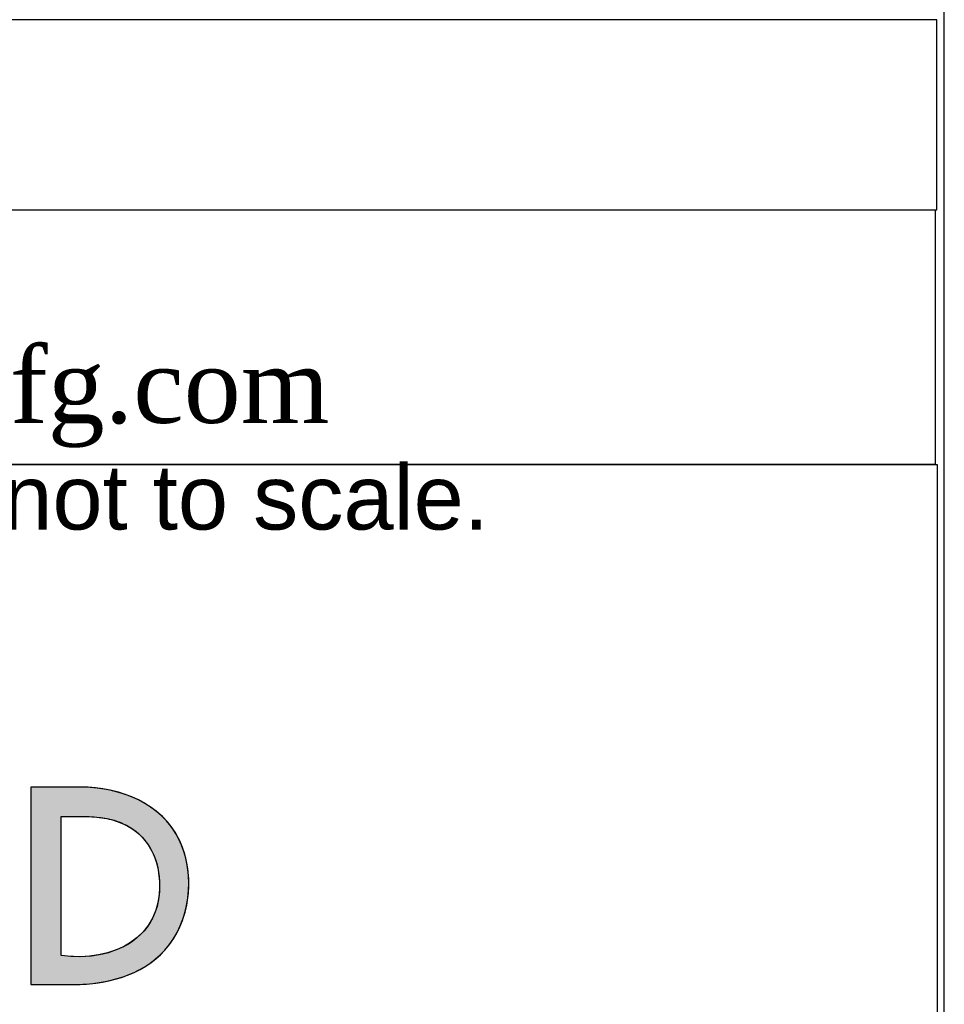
# Model space of a CAD drawing. Header units: inches. Extents: x 0 to 36.4, y -0.1 to 27.2.
# Tile 8 of 10: x 33.6 to 36.4, y 2.8 to 5.7. Entities that reach past the tile are written whole.
import ezdxf

# ---------------------------------------------------------------- set-up
doc = ezdxf.new("R2010")
doc.units = ezdxf.units.IN
doc.header["$MEASUREMENT"] = 0
doc.layers.add('Default', color=7, linetype='Continuous')

# ---------------------------------------------------------------- blocks, each defined once
blk = doc.blocks.new('Block1')
at = {"layer": 'Default', "linetype": 'Continuous'}
h = blk.add_hatch(color=7, dxfattribs=at)
h.paths.add_polyline_path([(2.6417, 1.0378), (2.6465, 1.0435), (2.6508, 1.0497), (2.6546, 1.0562), (2.6579, 1.063), (2.6608, 1.07), (2.6631, 1.0772), (2.665, 1.0845), (2.6664, 1.092), (2.6673, 1.0996), (2.6678, 1.1072), (2.6677, 1.1149), (2.6671, 1.1225), (2.666, 1.13), (2.6645, 1.1374), (2.6624, 1.1446), (2.6599, 1.1517), (2.6567, 1.1587), (2.6528, 1.1656), (2.6484, 1.172), (2.6436, 1.1779), (2.6382, 1.1833), (2.6325, 1.1883), (2.6263, 1.1928), (2.6198, 1.1969), (2.6131, 1.2006), (2.6061, 1.2038), (2.5988, 1.2065), (2.5914, 1.2089), (2.5839, 1.2108), (2.5762, 1.2123), (2.5686, 1.2134), (2.5609, 1.2141), (2.5532, 1.2145), (2.5504, 1.2145), (2.5491, 1.2145), (2.5469, 1.2145), (2.5439, 1.2145), (2.5403, 1.2145), (2.5361, 1.2145), (2.5316, 1.2145), (2.5268, 1.2145), (2.522, 1.2145), (2.5172, 1.2145), (2.5126, 1.2145), (2.5083, 1.2145), (2.5044, 1.2145), (2.5012, 1.2145), (2.4987, 1.2145), (2.4971, 1.2145), (2.4966, 1.2145), (2.4966, 1.2123), (2.4966, 1.206), (2.4966, 1.1962), (2.4966, 1.1834), (2.4966, 1.1683), (2.4966, 1.1513), (2.4966, 1.133), (2.4966, 1.1139), (2.4966, 1.0947), (2.4966, 1.0758), (2.4966, 1.0579), (2.4966, 1.0415), (2.4966, 1.027), (2.4966, 1.0152), (2.4966, 1.0065), (2.4966, 1.0015), (2.4966, 1.0005), (2.4974, 1.0005), (2.4989, 1.0005), (2.501, 1.0005), (2.5037, 1.0005), (2.5069, 1.0005), (2.5103, 1.0005), (2.514, 1.0005), (2.5178, 1.0005), (2.5216, 1.0005), (2.5253, 1.0005), (2.5288, 1.0005), (2.5319, 1.0005), (2.5347, 1.0005), (2.5368, 1.0005), (2.5383, 1.0005), (2.539, 1.0005), (2.5435, 1.0006), (2.5502, 1.0008), (2.557, 1.0012), (2.5637, 1.0019), (2.5705, 1.0028), (2.5771, 1.004), (2.5838, 1.0054), (2.5903, 1.0071), (2.5968, 1.0091), (2.6031, 1.0114), (2.6092, 1.0141), (2.6152, 1.0171), (2.621, 1.0204), (2.6265, 1.0242), (2.6319, 1.0283), (2.6369, 1.0328)])
h.paths.add_polyline_path([(2.5296, 1.1825), (2.5296, 1.1818), (2.5296, 1.1798), (2.5296, 1.1765), (2.5296, 1.1722), (2.5296, 1.1668), (2.5296, 1.1607), (2.5296, 1.1537), (2.5296, 1.1461), (2.5296, 1.138), (2.5296, 1.1295), (2.5296, 1.1207), (2.5296, 1.1118), (2.5296, 1.1027), (2.5296, 1.0938), (2.5296, 1.085), (2.5296, 1.0765), (2.5296, 1.0684), (2.5296, 1.0608), (2.5296, 1.0539), (2.5296, 1.0477), (2.5296, 1.0423), (2.5296, 1.038), (2.5296, 1.0348), (2.5296, 1.0327), (2.5296, 1.032), (2.5363, 1.0313), (2.5429, 1.0309), (2.5494, 1.0308), (2.5559, 1.031), (2.5623, 1.0315), (2.5685, 1.0324), (2.5746, 1.0336), (2.5806, 1.0351), (2.5863, 1.037), (2.5919, 1.0392), (2.5972, 1.0417), (2.6023, 1.0445), (2.6071, 1.0477), (2.6116, 1.0512), (2.6158, 1.0551), (2.6197, 1.0592), (2.6232, 1.0638), (2.6263, 1.0686), (2.6291, 1.0738), (2.6314, 1.0793), (2.6333, 1.0852), (2.6347, 1.0914), (2.6356, 1.098), (2.636, 1.1049), (2.636, 1.1122), (2.6357, 1.1153), (2.6354, 1.1185), (2.635, 1.1216), (2.6345, 1.1247), (2.6338, 1.1278), (2.6331, 1.1308), (2.6322, 1.1337), (2.6312, 1.1367), (2.6302, 1.1395), (2.629, 1.1423), (2.6277, 1.1451), (2.6263, 1.1477), (2.6247, 1.1503), (2.6231, 1.1529), (2.6213, 1.1553), (2.6194, 1.1577), (2.6175, 1.1599), (2.6154, 1.1621), (2.6131, 1.1642), (2.6108, 1.1662), (2.6083, 1.1681), (2.6058, 1.1699), (2.6031, 1.1715), (2.6003, 1.1731), (2.5973, 1.1745), (2.5947, 1.1757), (2.592, 1.1767), (2.5894, 1.1776), (2.5867, 1.1785), (2.5841, 1.1792), (2.5814, 1.1799), (2.5788, 1.1804), (2.5761, 1.1809), (2.5734, 1.1813), (2.5707, 1.1817), (2.568, 1.182), (2.5653, 1.1822), (2.5626, 1.1824), (2.5599, 1.1825), (2.5572, 1.1826), (2.5545, 1.1826), (2.5518, 1.1827), (2.549, 1.1827), (2.5463, 1.1827), (2.5435, 1.1826), (2.5408, 1.1826), (2.538, 1.1826), (2.5352, 1.1825), (2.5324, 1.1825)])
at = {"layer": 'Default', "color": 7, "linetype": 'Continuous'}
for points in [[(2.6417, 1.0378), (2.6465, 1.0435), (2.6508, 1.0497), (2.6546, 1.0562), (2.6579, 1.063), (2.6608, 1.07), (2.6631, 1.0772), (2.665, 1.0845), (2.6664, 1.092), (2.6673, 1.0996), (2.6678, 1.1072), (2.6677, 1.1149), (2.6671, 1.1225), (2.666, 1.13), (2.6645, 1.1374), (2.6624, 1.1446), (2.6599, 1.1517), (2.6567, 1.1587), (2.6528, 1.1656), (2.6484, 1.172), (2.6436, 1.1779), (2.6382, 1.1833), (2.6325, 1.1883), (2.6263, 1.1928), (2.6198, 1.1969), (2.6131, 1.2006), (2.6061, 1.2038), (2.5988, 1.2065), (2.5914, 1.2089), (2.5839, 1.2108), (2.5762, 1.2123), (2.5686, 1.2134), (2.5609, 1.2141), (2.5532, 1.2145), (2.5504, 1.2145), (2.5491, 1.2145), (2.5469, 1.2145), (2.5439, 1.2145), (2.5403, 1.2145), (2.5361, 1.2145), (2.5316, 1.2145), (2.5268, 1.2145), (2.522, 1.2145), (2.5172, 1.2145), (2.5126, 1.2145), (2.5083, 1.2145), (2.5044, 1.2145), (2.5012, 1.2145), (2.4987, 1.2145), (2.4971, 1.2145), (2.4966, 1.2145), (2.4966, 1.2123), (2.4966, 1.206), (2.4966, 1.1962), (2.4966, 1.1834), (2.4966, 1.1683), (2.4966, 1.1513), (2.4966, 1.133), (2.4966, 1.1139), (2.4966, 1.0947), (2.4966, 1.0758), (2.4966, 1.0579), (2.4966, 1.0415), (2.4966, 1.027), (2.4966, 1.0152), (2.4966, 1.0065), (2.4966, 1.0015), (2.4966, 1.0005), (2.4974, 1.0005), (2.4989, 1.0005), (2.501, 1.0005), (2.5037, 1.0005), (2.5069, 1.0005), (2.5103, 1.0005), (2.514, 1.0005), (2.5178, 1.0005), (2.5216, 1.0005), (2.5253, 1.0005), (2.5288, 1.0005), (2.5319, 1.0005), (2.5347, 1.0005), (2.5368, 1.0005), (2.5383, 1.0005), (2.539, 1.0005), (2.5435, 1.0006), (2.5502, 1.0008), (2.557, 1.0012), (2.5637, 1.0019), (2.5705, 1.0028), (2.5771, 1.004), (2.5838, 1.0054), (2.5903, 1.0071), (2.5968, 1.0091), (2.6031, 1.0114), (2.6092, 1.0141), (2.6152, 1.0171), (2.621, 1.0204), (2.6265, 1.0242), (2.6319, 1.0283), (2.6369, 1.0328), (2.6417, 1.0378)], [(2.5296, 1.1825), (2.5324, 1.1825), (2.5352, 1.1825), (2.538, 1.1826), (2.5408, 1.1826), (2.5435, 1.1826), (2.5463, 1.1827), (2.549, 1.1827), (2.5518, 1.1827), (2.5545, 1.1826), (2.5572, 1.1826), (2.5599, 1.1825), (2.5626, 1.1824), (2.5653, 1.1822), (2.568, 1.182), (2.5707, 1.1817), (2.5734, 1.1813), (2.5761, 1.1809), (2.5788, 1.1804), (2.5814, 1.1799), (2.5841, 1.1792), (2.5867, 1.1785), (2.5894, 1.1776), (2.592, 1.1767), (2.5947, 1.1757), (2.5973, 1.1745), (2.6003, 1.1731), (2.6031, 1.1715), (2.6058, 1.1699), (2.6083, 1.1681), (2.6108, 1.1662), (2.6131, 1.1642), (2.6154, 1.1621), (2.6175, 1.1599), (2.6194, 1.1577), (2.6213, 1.1553), (2.6231, 1.1529), (2.6247, 1.1503), (2.6263, 1.1477), (2.6277, 1.1451), (2.629, 1.1423), (2.6302, 1.1395), (2.6312, 1.1367), (2.6322, 1.1337), (2.6331, 1.1308), (2.6338, 1.1278), (2.6345, 1.1247), (2.635, 1.1216), (2.6354, 1.1185), (2.6357, 1.1153), (2.636, 1.1122), (2.636, 1.1049), (2.6356, 1.098), (2.6347, 1.0914), (2.6333, 1.0852), (2.6314, 1.0793), (2.6291, 1.0738), (2.6263, 1.0686), (2.6232, 1.0638), (2.6197, 1.0592), (2.6158, 1.0551), (2.6116, 1.0512), (2.6071, 1.0477), (2.6023, 1.0445), (2.5972, 1.0417), (2.5919, 1.0392), (2.5863, 1.037), (2.5806, 1.0351), (2.5746, 1.0336), (2.5685, 1.0324), (2.5623, 1.0315), (2.5559, 1.031), (2.5494, 1.0308), (2.5429, 1.0309), (2.5363, 1.0313), (2.5296, 1.032), (2.5296, 1.0327), (2.5296, 1.0348), (2.5296, 1.038), (2.5296, 1.0423), (2.5296, 1.0477), (2.5296, 1.0539), (2.5296, 1.0608), (2.5296, 1.0684), (2.5296, 1.0765), (2.5296, 1.085), (2.5296, 1.0938), (2.5296, 1.1027), (2.5296, 1.1118), (2.5296, 1.1207), (2.5296, 1.1295), (2.5296, 1.138), (2.5296, 1.1461), (2.5296, 1.1537), (2.5296, 1.1607), (2.5296, 1.1668), (2.5296, 1.1722), (2.5296, 1.1765), (2.5296, 1.1798), (2.5296, 1.1818), (2.5296, 1.1825)]]:
    blk.add_lwpolyline(points, close=True, dxfattribs=at)
for points in [[(2.5506, 1.2145), (2.5506, 1.2145), (2.4966, 1.2145), (2.4966, 1.2145)], [(2.4966, 1.2145), (2.4966, 1.2145), (2.4966, 1.0005), (2.4966, 1.0005)], [(2.5296, 1.032), (2.5296, 1.032), (2.5296, 1.1825), (2.5296, 1.1825)], [(2.5391, 1.0005), (2.5761, 1.0005), (2.616, 1.0091), (2.6417, 1.0378)], [(2.4966, 1.0005), (2.4966, 1.0005), (2.5391, 1.0005), (2.5391, 1.0005)]]:
    blk.add_open_spline(points, degree=3, dxfattribs=at)
for points, knots in [([(2.6417, 1.0378), (2.6695, 1.0689), (2.6754, 1.1186), (2.6579, 1.1563), (2.639, 1.1968), (2.593, 1.2145), (2.5506, 1.2145)], [0, 0, 0, 0, 0.5, 0.5, 0.5, 1, 1, 1, 1]), ([(2.5296, 1.1825), (2.553, 1.1825), (2.5754, 1.1846), (2.5973, 1.1745), (2.6223, 1.1631), (2.6347, 1.1388), (2.636, 1.1122), (2.639, 1.0503), (2.5851, 1.0245), (2.5296, 1.032)], [0, 0, 0, 0, 0.333333, 0.333333, 0.333333, 0.666667, 0.666667, 0.666667, 1, 1, 1, 1])]:
    blk.add_open_spline(points, degree=3, knots=knots, dxfattribs=at)
blk = doc.blocks.new('Block13')
at = {"layer": 'Default', "color": 7, "linetype": 'Continuous'}
for p, q in [((0, 1.6479), (3.5155, 1.6479)), ((3.5155, 1.6479), (3.5155, 0))]:
    blk.add_line(p, q, dxfattribs=at)
at = {"layer": 'Default', "color": 7}
blk.add_blockref('Block1', (0.0371, 0.0841), dxfattribs=at)
at = {"layer": 'Default', "insert": (0.0298, 1.6475), "char_height": 0.07, "width": 3.486391, "attachment_point": 1}
blk.add_mtext('{\\fArial|b0||i0||c0|p34;\\C7;\\H7.e-002;\\W1.;\\T1.;Data subject to change without notice. Isometric drawing not to scale.}', dxfattribs=at)
blk = doc.blocks.new('Block11')
at = {"layer": 'Default', "color": 7}
blk.add_blockref('Block13', (0, 0), dxfattribs=at)
blk = doc.blocks.new('Block10')
at = {"layer": 'Default', "color": 7}
blk.add_blockref('Block11', (0, 0), dxfattribs=at)
blk = doc.blocks.new('Block2')
at = {"layer": 'Default', "color": 7, "xscale": 15, "yscale": 15, "zscale": 15}
blk.add_blockref('Block10', (-52.744, 0), dxfattribs=at)
blk = doc.blocks.new('Block222')
at = {"layer": 'Default', "color": 7}
blk.add_blockref('Block2', (106.578, -49.503), dxfattribs=at)

msp = doc.modelspace()

# ---------------------------------------------------------------- linework, layer by layer
at = {"layer": 'Default', "color": 7, "linetype": 'Continuous'}
msp.add_line((36.3676, 0), (36.3676, 27.177), dxfattribs=at)
for points in [[(26.7631, 5.7006), (26.7631, 5.1398), (36.3455, 5.1398), (36.3455, 5.7006), (26.7631, 5.7006)], [(26.7633, 5.1392), (26.7633, 4.3894), (36.3418, 4.3894), (36.3418, 5.1392), (26.7633, 5.1392)]]:
    msp.add_lwpolyline(points, dxfattribs=at)

# ---------------------------------------------------------------- block references
at = {"layer": 'Default', "color": 7, "xscale": 0.1817301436, "yscale": 0.1817301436, "zscale": 0.1817301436}
msp.add_blockref('Block222', (16.98, 8.8919), dxfattribs=at)

# ---------------------------------------------------------------- texts
at = {"layer": 'Default', "insert": (26.7564, 4.7712), "char_height": 0.2228291, "width": 9.674269, "attachment_point": 4}
msp.add_mtext('{\\fTimes New Roman|b0||i0||c0|p34;\\C7;\\H0.2228291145;\\W1.; Pour tous les détails sur nos produits, \\P}{\\fTimes New Roman|b0||i0||c0|p34;\\C7;\\H0.2228291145;\\W1.; svp veuillez consulter notre site www.hammondmfg.com                      }', dxfattribs=at)

doc.saveas('drawing.dxf')
